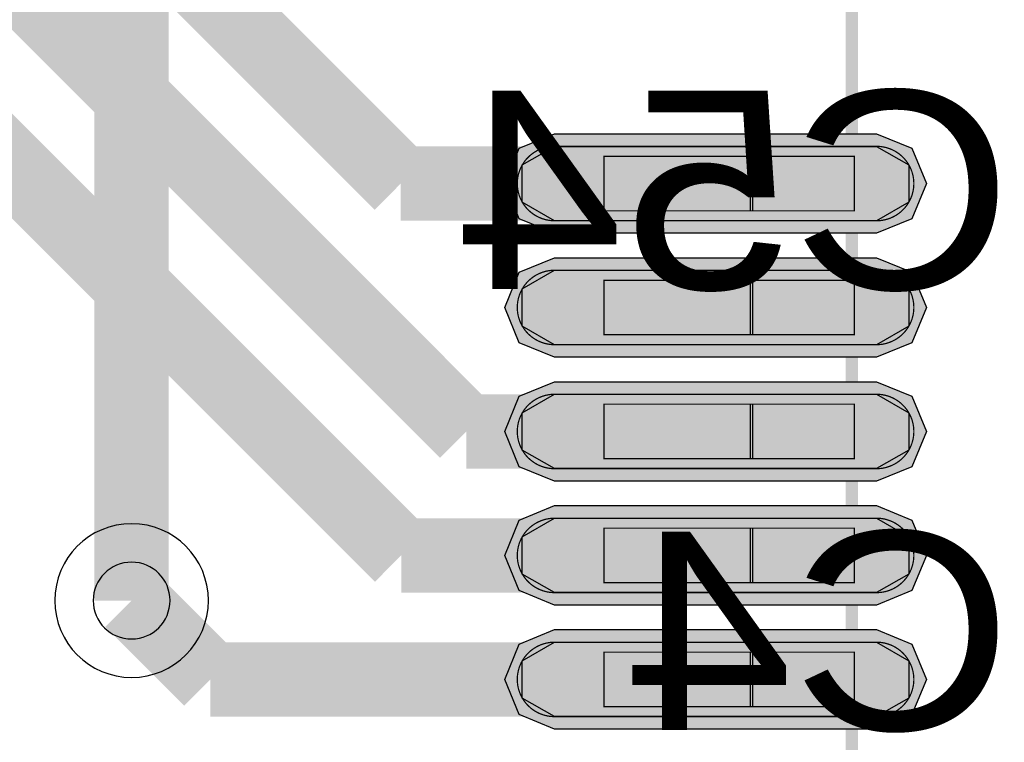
# Model space of a CAD drawing. Header units: millimetres. Extents: x -8 to 125, y -6 to 113.
# Tile 40 of 142: x 52.89 to 56.86, y 50.74 to 53.65. Entities that reach past the tile are written whole.
import ezdxf
from ezdxf.enums import TextEntityAlignment as Align

# ---------------------------------------------------------------- set-up
doc = ezdxf.new("R2010")
doc.units = ezdxf.units.MM
for name, color, linetype, true_color in [('Bottom Layer', 7, 'Continuous', 0x0000ff), ('Bottom Silkscreen Layer', 7, 'Continuous', 0x66cc33), ('Component Shape Layer', 7, 'Continuous', 0x00cccc), ('Hole Layer', 7, 'Continuous', 0x222222), ('Multi-Layer', 7, 'Continuous', 0xc0c0c0), ('Pin Floating Layer', 7, 'Continuous', 0xff99ff), ('Pin Soldering Layer', 7, 'Continuous', 0xcc9999), ('Top Layer', 7, 'Continuous', 0xff0000), ('Top Paste Mask Layer', 7, 'Continuous', 0x808080), ('Top Solder Mask Layer', 7, 'Continuous', 0x800080)]:
    doc.layers.add(name, color=color, linetype=linetype, true_color=true_color)
doc.styles.get("Standard").update_dxf_attribs({"font": 'arial.ttf'})

msp = doc.modelspace()

# ---------------------------------------------------------------- hatches: boundary and pattern name
at = {"layer": 'Pin Floating Layer'}
for points in [[(55.8361, 52.8801), (55.8361, 53.1001), (56.2561, 53.1001), (56.2561, 52.8801)], [(55.8361, 52.3802), (55.8361, 52.6002), (56.2561, 52.6002), (56.2561, 52.3802)], [(55.8361, 51.8801), (55.8361, 52.1001), (56.2561, 52.1001), (56.2561, 51.8801)], [(55.8361, 51.3802), (55.8361, 51.6002), (56.2561, 51.6002), (56.2561, 51.3802)], [(55.8361, 50.8801), (55.8361, 51.1001), (56.2561, 51.1001), (56.2561, 50.8801)]]:
    msp.add_hatch(color=256, dxfattribs=at).paths.add_polyline_path(points)
at = {"layer": 'Pin Soldering Layer'}
for points in [[(55.2461, 52.8801), (55.2461, 53.1001), (55.8461, 53.1001), (55.8461, 52.8801)], [(55.2461, 52.3802), (55.2461, 52.6002), (55.8461, 52.6002), (55.8461, 52.3802)], [(55.2461, 51.8801), (55.2461, 52.1001), (55.8461, 52.1001), (55.8461, 51.8801)], [(55.2461, 51.3802), (55.2461, 51.6002), (55.8461, 51.6002), (55.8461, 51.3802)], [(55.2461, 50.8801), (55.2461, 51.1001), (55.8461, 51.1001), (55.8461, 50.8801)]]:
    msp.add_hatch(color=256, dxfattribs=at).paths.add_polyline_path(points)
at = {"layer": 'Top Layer'}
for points in [[(55.0462, 52.8401), (54.9163, 52.9151), (54.9163, 53.0651), (55.0462, 53.1401), (56.3462, 53.1401), (56.4761, 53.0651), (56.4761, 52.9151), (56.3462, 52.8401)], [(55.0462, 52.3402), (54.9163, 52.4152), (54.9163, 52.5652), (55.0462, 52.6402), (56.3462, 52.6402), (56.4761, 52.5652), (56.4761, 52.4152), (56.3462, 52.3402)], [(55.0462, 51.8401), (54.9163, 51.9151), (54.9163, 52.0651), (55.0462, 52.1401), (56.3462, 52.1401), (56.4761, 52.0651), (56.4761, 51.9151), (56.3462, 51.8401)], [(55.0462, 51.3402), (54.9163, 51.4152), (54.9163, 51.5652), (55.0462, 51.6402), (56.3462, 51.6402), (56.4761, 51.5652), (56.4761, 51.4152), (56.3462, 51.3402)], [(55.0462, 50.8401), (54.9163, 50.9151), (54.9163, 51.0651), (55.0462, 51.1401), (56.3462, 51.1401), (56.4761, 51.0651), (56.4761, 50.9151), (56.3462, 50.8401)]]:
    msp.add_hatch(color=256, dxfattribs=at).paths.add_polyline_path(points)
at = {"layer": 'Top Paste Mask Layer'}
for points in [[(56.3622, 53.1393), (56.3542, 53.1399), (56.3462, 53.1401), (55.0462, 53.1401), (55.0383, 53.1399), (55.0303, 53.1393), (55.0224, 53.1382), (55.0145, 53.1367), (55.0068, 53.1348), (54.9991, 53.1325), (54.9916, 53.1298), (54.9843, 53.1267), (54.9771, 53.1232), (54.9701, 53.1193), (54.9633, 53.1151), (54.9568, 53.1105), (54.9505, 53.1056), (54.9445, 53.1003), (54.9388, 53.0947), (54.9333, 53.0889), (54.9282, 53.0827), (54.9235, 53.0763), (54.9191, 53.0697), (54.915, 53.0628), (54.9113, 53.0557), (54.908, 53.0484), (54.9051, 53.041), (54.9026, 53.0334), (54.9005, 53.0257), (54.8988, 53.0179), (54.8975, 53.01), (54.8967, 53.0021), (54.8963, 52.9941), (54.8963, 52.9861), (54.8967, 52.9781), (54.8975, 52.9702), (54.8988, 52.9623), (54.9005, 52.9545), (54.9026, 52.9468), (54.9051, 52.9392), (54.908, 52.9318), (54.9113, 52.9245), (54.915, 52.9174), (54.9191, 52.9105), (54.9235, 52.9039), (54.9282, 52.8975), (54.9333, 52.8913), (54.9388, 52.8854), (54.9445, 52.8799), (54.9505, 52.8746), (54.9568, 52.8697), (54.9633, 52.8651), (54.9701, 52.8609), (54.9771, 52.857), (54.9843, 52.8535), (54.9916, 52.8504), (54.9991, 52.8477), (55.0068, 52.8454), (55.0145, 52.8435), (55.0224, 52.842), (55.0303, 52.8409), (55.0383, 52.8403), (55.0462, 52.8401), (56.3462, 52.8401), (56.3542, 52.8403), (56.3622, 52.8409), (56.3701, 52.842), (56.3779, 52.8435), (56.3857, 52.8454), (56.3933, 52.8477), (56.4009, 52.8504), (56.4082, 52.8535), (56.4154, 52.857), (56.4224, 52.8609), (56.4292, 52.8651), (56.4357, 52.8697), (56.442, 52.8746), (56.448, 52.8799), (56.4537, 52.8854), (56.4591, 52.8913), (56.4642, 52.8975), (56.469, 52.9039), (56.4734, 52.9105), (56.4774, 52.9174), (56.4811, 52.9245), (56.4844, 52.9318), (56.4874, 52.9392), (56.4899, 52.9468), (56.4919, 52.9545), (56.4936, 52.9623), (56.4949, 52.9702), (56.4958, 52.9781), (56.4962, 52.9861), (56.4962, 52.9941), (56.4958, 53.0021), (56.4949, 53.01), (56.4936, 53.0179), (56.4919, 53.0257), (56.4899, 53.0334), (56.4874, 53.041), (56.4844, 53.0484), (56.4811, 53.0557), (56.4774, 53.0628), (56.4734, 53.0697), (56.469, 53.0763), (56.4642, 53.0827), (56.4591, 53.0889), (56.4537, 53.0947), (56.448, 53.1003), (56.442, 53.1056), (56.4357, 53.1105), (56.4292, 53.1151), (56.4224, 53.1193), (56.4154, 53.1232), (56.4082, 53.1267), (56.4009, 53.1298), (56.3933, 53.1325), (56.3857, 53.1348), (56.3779, 53.1367), (56.3701, 53.1382)], [(55.0383, 52.64), (55.0303, 52.6394), (55.0224, 52.6383), (55.0145, 52.6369), (55.0068, 52.635), (54.9991, 52.6326), (54.9916, 52.6299), (54.9843, 52.6268), (54.9771, 52.6233), (54.9701, 52.6195), (54.9633, 52.6152), (54.9568, 52.6106), (54.9505, 52.6057), (54.9445, 52.6005), (54.9388, 52.5949), (54.9333, 52.589), (54.9282, 52.5829), (54.9235, 52.5765), (54.9191, 52.5698), (54.915, 52.5629), (54.9113, 52.5558), (54.908, 52.5485), (54.9051, 52.5411), (54.9026, 52.5335), (54.9005, 52.5258), (54.8988, 52.518), (54.8975, 52.5101), (54.8967, 52.5022), (54.8963, 52.4942), (54.8963, 52.4862), (54.8967, 52.4783), (54.8975, 52.4703), (54.8988, 52.4624), (54.9005, 52.4546), (54.9026, 52.4469), (54.9051, 52.4393), (54.908, 52.4319), (54.9113, 52.4246), (54.915, 52.4175), (54.9191, 52.4106), (54.9235, 52.404), (54.9282, 52.3976), (54.9333, 52.3914), (54.9388, 52.3856), (54.9445, 52.38), (54.9505, 52.3747), (54.9568, 52.3698), (54.9633, 52.3652), (54.9701, 52.361), (54.9771, 52.3571), (54.9843, 52.3536), (54.9916, 52.3505), (54.9991, 52.3478), (55.0068, 52.3455), (55.0145, 52.3436), (55.0224, 52.3421), (55.0303, 52.341), (55.0383, 52.3404), (55.0462, 52.3402), (56.3462, 52.3402), (56.3542, 52.3404), (56.3622, 52.341), (56.3701, 52.3421), (56.3779, 52.3436), (56.3857, 52.3455), (56.3933, 52.3478), (56.4009, 52.3505), (56.4082, 52.3536), (56.4154, 52.3571), (56.4224, 52.361), (56.4292, 52.3652), (56.4357, 52.3698), (56.442, 52.3747), (56.448, 52.38), (56.4537, 52.3856), (56.4591, 52.3914), (56.4642, 52.3976), (56.469, 52.404), (56.4734, 52.4106), (56.4774, 52.4175), (56.4811, 52.4246), (56.4844, 52.4319), (56.4874, 52.4393), (56.4899, 52.4469), (56.4919, 52.4546), (56.4936, 52.4624), (56.4949, 52.4703), (56.4958, 52.4783), (56.4962, 52.4862), (56.4962, 52.4942), (56.4958, 52.5022), (56.4949, 52.5101), (56.4936, 52.518), (56.4919, 52.5258), (56.4899, 52.5335), (56.4874, 52.5411), (56.4844, 52.5485), (56.4811, 52.5558), (56.4774, 52.5629), (56.4734, 52.5698), (56.469, 52.5765), (56.4642, 52.5829), (56.4591, 52.589), (56.4537, 52.5949), (56.448, 52.6005), (56.442, 52.6057), (56.4357, 52.6106), (56.4292, 52.6152), (56.4224, 52.6195), (56.4154, 52.6233), (56.4082, 52.6268), (56.4009, 52.6299), (56.3933, 52.6326), (56.3857, 52.635), (56.3779, 52.6369), (56.3701, 52.6383), (56.3622, 52.6394), (56.3542, 52.64), (56.3462, 52.6402), (55.0462, 52.6402)], [(56.3622, 52.1393), (56.3542, 52.1399), (56.3462, 52.1401), (55.0462, 52.1401), (55.0383, 52.1399), (55.0303, 52.1393), (55.0224, 52.1382), (55.0145, 52.1367), (55.0068, 52.1348), (54.9991, 52.1325), (54.9916, 52.1298), (54.9843, 52.1267), (54.9771, 52.1232), (54.9701, 52.1193), (54.9633, 52.1151), (54.9568, 52.1105), (54.9505, 52.1056), (54.9445, 52.1003), (54.9388, 52.0947), (54.9333, 52.0889), (54.9282, 52.0827), (54.9235, 52.0763), (54.9191, 52.0697), (54.915, 52.0628), (54.9113, 52.0557), (54.908, 52.0484), (54.9051, 52.041), (54.9026, 52.0334), (54.9005, 52.0257), (54.8988, 52.0179), (54.8975, 52.01), (54.8967, 52.0021), (54.8963, 51.9941), (54.8963, 51.9861), (54.8967, 51.9781), (54.8975, 51.9702), (54.8988, 51.9623), (54.9005, 51.9545), (54.9026, 51.9468), (54.9051, 51.9392), (54.908, 51.9318), (54.9113, 51.9245), (54.915, 51.9174), (54.9191, 51.9105), (54.9235, 51.9039), (54.9282, 51.8975), (54.9333, 51.8913), (54.9388, 51.8854), (54.9445, 51.8799), (54.9505, 51.8746), (54.9568, 51.8697), (54.9633, 51.8651), (54.9701, 51.8609), (54.9771, 51.857), (54.9843, 51.8535), (54.9916, 51.8504), (54.9991, 51.8477), (55.0068, 51.8454), (55.0145, 51.8435), (55.0224, 51.842), (55.0303, 51.8409), (55.0383, 51.8403), (55.0462, 51.8401), (56.3462, 51.8401), (56.3542, 51.8403), (56.3622, 51.8409), (56.3701, 51.842), (56.3779, 51.8435), (56.3857, 51.8454), (56.3933, 51.8477), (56.4009, 51.8504), (56.4082, 51.8535), (56.4154, 51.857), (56.4224, 51.8609), (56.4292, 51.8651), (56.4357, 51.8697), (56.442, 51.8746), (56.448, 51.8799), (56.4537, 51.8854), (56.4591, 51.8913), (56.4642, 51.8975), (56.469, 51.9039), (56.4734, 51.9105), (56.4774, 51.9174), (56.4811, 51.9245), (56.4844, 51.9318), (56.4874, 51.9392), (56.4899, 51.9468), (56.4919, 51.9545), (56.4936, 51.9623), (56.4949, 51.9702), (56.4958, 51.9781), (56.4962, 51.9861), (56.4962, 51.9941), (56.4958, 52.0021), (56.4949, 52.01), (56.4936, 52.0179), (56.4919, 52.0257), (56.4899, 52.0334), (56.4874, 52.041), (56.4844, 52.0484), (56.4811, 52.0557), (56.4774, 52.0628), (56.4734, 52.0697), (56.469, 52.0763), (56.4642, 52.0827), (56.4591, 52.0889), (56.4537, 52.0947), (56.448, 52.1003), (56.442, 52.1056), (56.4357, 52.1105), (56.4292, 52.1151), (56.4224, 52.1193), (56.4154, 52.1232), (56.4082, 52.1267), (56.4009, 52.1298), (56.3933, 52.1325), (56.3857, 52.1348), (56.3779, 52.1367), (56.3701, 52.1382)], [(55.0383, 51.64), (55.0303, 51.6394), (55.0224, 51.6383), (55.0145, 51.6369), (55.0068, 51.635), (54.9991, 51.6326), (54.9916, 51.6299), (54.9843, 51.6268), (54.9771, 51.6233), (54.9701, 51.6195), (54.9633, 51.6152), (54.9568, 51.6106), (54.9505, 51.6057), (54.9445, 51.6005), (54.9388, 51.5949), (54.9333, 51.589), (54.9282, 51.5829), (54.9235, 51.5765), (54.9191, 51.5698), (54.915, 51.5629), (54.9113, 51.5558), (54.908, 51.5485), (54.9051, 51.5411), (54.9026, 51.5335), (54.9005, 51.5258), (54.8988, 51.518), (54.8975, 51.5101), (54.8967, 51.5022), (54.8963, 51.4942), (54.8963, 51.4862), (54.8967, 51.4783), (54.8975, 51.4703), (54.8988, 51.4624), (54.9005, 51.4546), (54.9026, 51.4469), (54.9051, 51.4393), (54.908, 51.4319), (54.9113, 51.4246), (54.915, 51.4175), (54.9191, 51.4106), (54.9235, 51.404), (54.9282, 51.3976), (54.9333, 51.3914), (54.9388, 51.3856), (54.9445, 51.38), (54.9505, 51.3747), (54.9568, 51.3698), (54.9633, 51.3652), (54.9701, 51.361), (54.9771, 51.3571), (54.9843, 51.3536), (54.9916, 51.3505), (54.9991, 51.3478), (55.0068, 51.3455), (55.0145, 51.3436), (55.0224, 51.3421), (55.0303, 51.341), (55.0383, 51.3404), (55.0462, 51.3402), (56.3462, 51.3402), (56.3542, 51.3404), (56.3622, 51.341), (56.3701, 51.3421), (56.3779, 51.3436), (56.3857, 51.3455), (56.3933, 51.3478), (56.4009, 51.3505), (56.4082, 51.3536), (56.4154, 51.3571), (56.4224, 51.361), (56.4292, 51.3652), (56.4357, 51.3698), (56.442, 51.3747), (56.448, 51.38), (56.4537, 51.3856), (56.4591, 51.3914), (56.4642, 51.3976), (56.469, 51.404), (56.4734, 51.4106), (56.4774, 51.4175), (56.4811, 51.4246), (56.4844, 51.4319), (56.4874, 51.4393), (56.4899, 51.4469), (56.4919, 51.4546), (56.4936, 51.4624), (56.4949, 51.4703), (56.4958, 51.4783), (56.4962, 51.4862), (56.4962, 51.4942), (56.4958, 51.5022), (56.4949, 51.5101), (56.4936, 51.518), (56.4919, 51.5258), (56.4899, 51.5335), (56.4874, 51.5411), (56.4844, 51.5485), (56.4811, 51.5558), (56.4774, 51.5629), (56.4734, 51.5698), (56.469, 51.5765), (56.4642, 51.5829), (56.4591, 51.589), (56.4537, 51.5949), (56.448, 51.6005), (56.442, 51.6057), (56.4357, 51.6106), (56.4292, 51.6152), (56.4224, 51.6195), (56.4154, 51.6233), (56.4082, 51.6268), (56.4009, 51.6299), (56.3933, 51.6326), (56.3857, 51.635), (56.3779, 51.6369), (56.3701, 51.6383), (56.3622, 51.6394), (56.3542, 51.64), (56.3462, 51.6402), (55.0462, 51.6402)], [(55.0383, 51.1399), (55.0303, 51.1393), (55.0224, 51.1382), (55.0145, 51.1367), (55.0068, 51.1348), (54.9991, 51.1325), (54.9916, 51.1298), (54.9843, 51.1267), (54.9771, 51.1232), (54.9701, 51.1193), (54.9633, 51.1151), (54.9568, 51.1105), (54.9505, 51.1056), (54.9445, 51.1003), (54.9388, 51.0947), (54.9333, 51.0889), (54.9282, 51.0827), (54.9235, 51.0763), (54.9191, 51.0697), (54.915, 51.0628), (54.9113, 51.0557), (54.908, 51.0484), (54.9051, 51.041), (54.9026, 51.0334), (54.9005, 51.0257), (54.8988, 51.0179), (54.8975, 51.01), (54.8967, 51.0021), (54.8963, 50.9941), (54.8963, 50.9861), (54.8967, 50.9781), (54.8975, 50.9702), (54.8988, 50.9623), (54.9005, 50.9545), (54.9026, 50.9468), (54.9051, 50.9392), (54.908, 50.9318), (54.9113, 50.9245), (54.915, 50.9174), (54.9191, 50.9105), (54.9235, 50.9039), (54.9282, 50.8975), (54.9333, 50.8913), (54.9388, 50.8854), (54.9445, 50.8799), (54.9505, 50.8746), (54.9568, 50.8697), (54.9633, 50.8651), (54.9701, 50.8609), (54.9771, 50.857), (54.9843, 50.8535), (54.9916, 50.8504), (54.9991, 50.8477), (55.0068, 50.8454), (55.0145, 50.8435), (55.0224, 50.842), (55.0303, 50.8409), (55.0383, 50.8403), (55.0462, 50.8401), (56.3462, 50.8401), (56.3542, 50.8403), (56.3622, 50.8409), (56.3701, 50.842), (56.3779, 50.8435), (56.3857, 50.8454), (56.3933, 50.8477), (56.4009, 50.8504), (56.4082, 50.8535), (56.4154, 50.857), (56.4224, 50.8609), (56.4292, 50.8651), (56.4357, 50.8697), (56.442, 50.8746), (56.448, 50.8799), (56.4537, 50.8854), (56.4591, 50.8913), (56.4642, 50.8975), (56.469, 50.9039), (56.4734, 50.9105), (56.4774, 50.9174), (56.4811, 50.9245), (56.4844, 50.9318), (56.4874, 50.9392), (56.4899, 50.9468), (56.4919, 50.9545), (56.4936, 50.9623), (56.4949, 50.9702), (56.4958, 50.9781), (56.4962, 50.9861), (56.4962, 50.9941), (56.4958, 51.0021), (56.4949, 51.01), (56.4936, 51.0179), (56.4919, 51.0257), (56.4899, 51.0334), (56.4874, 51.041), (56.4844, 51.0484), (56.4811, 51.0557), (56.4774, 51.0628), (56.4734, 51.0697), (56.469, 51.0763), (56.4642, 51.0827), (56.4591, 51.0889), (56.4537, 51.0947), (56.448, 51.1003), (56.442, 51.1056), (56.4357, 51.1105), (56.4292, 51.1151), (56.4224, 51.1193), (56.4154, 51.1232), (56.4082, 51.1267), (56.4009, 51.1298), (56.3933, 51.1325), (56.3857, 51.1348), (56.3779, 51.1367), (56.3701, 51.1382), (56.3622, 51.1393), (56.3542, 51.1399), (56.3462, 51.1401), (55.0462, 51.1401)]]:
    msp.add_hatch(color=256, dxfattribs=at).paths.add_polyline_path(points)
at = {"layer": 'Top Solder Mask Layer'}
for points in [[(55.0462, 52.7893), (54.9042, 52.8481), (54.8454, 52.9901), (54.9042, 53.1321), (55.0462, 53.1909), (56.3462, 53.1909), (56.4882, 53.1321), (56.547, 52.9901), (56.4882, 52.8481), (56.3462, 52.7893)], [(55.0462, 52.2894), (54.9042, 52.3482), (54.8454, 52.4902), (54.9042, 52.6322), (55.0462, 52.691), (56.3462, 52.691), (56.4882, 52.6322), (56.547, 52.4902), (56.4882, 52.3482), (56.3462, 52.2894)], [(55.0462, 51.7893), (54.9042, 51.8481), (54.8454, 51.9901), (54.9042, 52.1321), (55.0462, 52.1909), (56.3462, 52.1909), (56.4882, 52.1321), (56.547, 51.9901), (56.4882, 51.8481), (56.3462, 51.7893)], [(55.0462, 51.2894), (54.9042, 51.3482), (54.8454, 51.4902), (54.9042, 51.6322), (55.0462, 51.691), (56.3462, 51.691), (56.4882, 51.6322), (56.547, 51.4902), (56.4882, 51.3482), (56.3462, 51.2894)], [(55.0462, 50.7893), (54.9042, 50.8481), (54.8454, 50.9901), (54.9042, 51.1321), (55.0462, 51.1909), (56.3462, 51.1909), (56.4882, 51.1321), (56.547, 50.9901), (56.4882, 50.8481), (56.3462, 50.7893)]]:
    msp.add_hatch(color=256, dxfattribs=at).paths.add_polyline_path(points)

# ---------------------------------------------------------------- linework, layer by layer
at = {"layer": 'Bottom Layer', "const_width": 0.3}
msp.add_lwpolyline([(53.3401, 51.3081), (53.3401, 62.4841)], dxfattribs=at)
at = {"layer": 'Component Shape Layer', "const_width": 0.0508}
msp.add_lwpolyline([(56.2461, 53.9901), (70.2462, 53.9901), (70.2462, 39.9901), (56.2461, 39.9901)], close=True, dxfattribs=at)
msp.add_lwpolyline([(56.2461, 53.9901), (70.2462, 53.9901), (70.2462, 39.9901), (56.2461, 39.9901)], close=True, dxfattribs=at)
at = {"layer": 'Hole Layer'}
msp.add_lwpolyline([(53.1851, 51.3081, 1), (53.4951, 51.3081, 1)], format="xyb", close=True, dxfattribs=at)
at = {"layer": 'Multi-Layer'}
msp.add_lwpolyline([(53.0301, 51.3081, 1), (53.6501, 51.3081, 1)], format="xyb", close=True, dxfattribs=at)
at = {"layer": 'Pin Floating Layer', "const_width": 0.00508}
for points in [[(55.8361, 52.8801), (55.8361, 53.1001), (56.2561, 53.1001), (56.2561, 52.8801)], [(55.8361, 52.8801), (55.8361, 53.1001), (56.2561, 53.1001), (56.2561, 52.8801)], [(55.8361, 52.3802), (55.8361, 52.6002), (56.2561, 52.6002), (56.2561, 52.3802)], [(55.8361, 52.3802), (55.8361, 52.6002), (56.2561, 52.6002), (56.2561, 52.3802)], [(55.8361, 51.8801), (55.8361, 52.1001), (56.2561, 52.1001), (56.2561, 51.8801)], [(55.8361, 51.8801), (55.8361, 52.1001), (56.2561, 52.1001), (56.2561, 51.8801)], [(55.8361, 51.3802), (55.8361, 51.6002), (56.2561, 51.6002), (56.2561, 51.3802)], [(55.8361, 51.3802), (55.8361, 51.6002), (56.2561, 51.6002), (56.2561, 51.3802)], [(55.8361, 50.8801), (55.8361, 51.1001), (56.2561, 51.1001), (56.2561, 50.8801)], [(55.8361, 50.8801), (55.8361, 51.1001), (56.2561, 51.1001), (56.2561, 50.8801)]]:
    msp.add_lwpolyline(points, close=True, dxfattribs=at)
at = {"layer": 'Pin Soldering Layer', "const_width": 0.00508}
for points in [[(55.2461, 52.8801), (55.2461, 53.1001), (55.8461, 53.1001), (55.8461, 52.8801)], [(55.2461, 52.8801), (55.2461, 53.1001), (55.8461, 53.1001), (55.8461, 52.8801)], [(55.2461, 52.3802), (55.2461, 52.6002), (55.8461, 52.6002), (55.8461, 52.3802)], [(55.2461, 52.3802), (55.2461, 52.6002), (55.8461, 52.6002), (55.8461, 52.3802)], [(55.2461, 51.8801), (55.2461, 52.1001), (55.8461, 52.1001), (55.8461, 51.8801)], [(55.2461, 51.8801), (55.2461, 52.1001), (55.8461, 52.1001), (55.8461, 51.8801)], [(55.2461, 51.3802), (55.2461, 51.6002), (55.8461, 51.6002), (55.8461, 51.3802)], [(55.2461, 51.3802), (55.2461, 51.6002), (55.8461, 51.6002), (55.8461, 51.3802)], [(55.2461, 50.8801), (55.2461, 51.1001), (55.8461, 51.1001), (55.8461, 50.8801)], [(55.2461, 50.8801), (55.2461, 51.1001), (55.8461, 51.1001), (55.8461, 50.8801)]]:
    msp.add_lwpolyline(points, close=True, dxfattribs=at)
at = {"layer": 'Top Layer', "const_width": 0.3}
for points in [[(54.4262, 52.9901), (52.3253, 55.091)], [(54.6901, 51.9901), (52.0515, 54.6287)], [(54.428, 51.4902), (51.8161, 54.1021)], [(55.6962, 52.9901), (54.4262, 52.9901)], [(55.6962, 51.9901), (54.6901, 51.9901)], [(55.6962, 51.4902), (54.428, 51.4902)], [(53.6581, 50.9901), (53.3401, 51.3081)], [(55.6962, 50.9901), (53.6581, 50.9901)]]:
    msp.add_lwpolyline(points, dxfattribs=at)
at = {"layer": 'Top Layer'}
for points in [[(55.0462, 52.8401), (54.9163, 52.9151), (54.9163, 53.0651), (55.0462, 53.1401), (56.3462, 53.1401), (56.4761, 53.0651), (56.4761, 52.9151), (56.3462, 52.8401)], [(55.0462, 52.3402), (54.9163, 52.4152), (54.9163, 52.5652), (55.0462, 52.6402), (56.3462, 52.6402), (56.4761, 52.5652), (56.4761, 52.4152), (56.3462, 52.3402)], [(55.0462, 51.8401), (54.9163, 51.9151), (54.9163, 52.0651), (55.0462, 52.1401), (56.3462, 52.1401), (56.4761, 52.0651), (56.4761, 51.9151), (56.3462, 51.8401)], [(55.0462, 51.3402), (54.9163, 51.4152), (54.9163, 51.5652), (55.0462, 51.6402), (56.3462, 51.6402), (56.4761, 51.5652), (56.4761, 51.4152), (56.3462, 51.3402)], [(55.0462, 50.8401), (54.9163, 50.9151), (54.9163, 51.0651), (55.0462, 51.1401), (56.3462, 51.1401), (56.4761, 51.0651), (56.4761, 50.9151), (56.3462, 50.8401)]]:
    msp.add_lwpolyline(points, close=True, dxfattribs=at)
at = {"layer": 'Top Paste Mask Layer', "const_width": 0.00508}
for points in [[(56.3622, 53.1393), (56.3542, 53.1399), (56.3462, 53.1401), (55.0462, 53.1401), (55.0383, 53.1399), (55.0303, 53.1393), (55.0224, 53.1382), (55.0145, 53.1367), (55.0068, 53.1348), (54.9991, 53.1325), (54.9916, 53.1298), (54.9843, 53.1267), (54.9771, 53.1232), (54.9701, 53.1193), (54.9633, 53.1151), (54.9568, 53.1105), (54.9505, 53.1056), (54.9445, 53.1003), (54.9388, 53.0947), (54.9333, 53.0889), (54.9282, 53.0827), (54.9235, 53.0763), (54.9191, 53.0697), (54.915, 53.0628), (54.9113, 53.0557), (54.908, 53.0484), (54.9051, 53.041), (54.9026, 53.0334), (54.9005, 53.0257), (54.8988, 53.0179), (54.8975, 53.01), (54.8967, 53.0021), (54.8963, 52.9941), (54.8963, 52.9861), (54.8967, 52.9781), (54.8975, 52.9702), (54.8988, 52.9623), (54.9005, 52.9545), (54.9026, 52.9468), (54.9051, 52.9392), (54.908, 52.9318), (54.9113, 52.9245), (54.915, 52.9174), (54.9191, 52.9105), (54.9235, 52.9039), (54.9282, 52.8975), (54.9333, 52.8913), (54.9388, 52.8854), (54.9445, 52.8799), (54.9505, 52.8746), (54.9568, 52.8697), (54.9633, 52.8651), (54.9701, 52.8609), (54.9771, 52.857), (54.9843, 52.8535), (54.9916, 52.8504), (54.9991, 52.8477), (55.0068, 52.8454), (55.0145, 52.8435), (55.0224, 52.842), (55.0303, 52.8409), (55.0383, 52.8403), (55.0462, 52.8401), (56.3462, 52.8401), (56.3542, 52.8403), (56.3622, 52.8409), (56.3701, 52.842), (56.3779, 52.8435), (56.3857, 52.8454), (56.3933, 52.8477), (56.4009, 52.8504), (56.4082, 52.8535), (56.4154, 52.857), (56.4224, 52.8609), (56.4292, 52.8651), (56.4357, 52.8697), (56.442, 52.8746), (56.448, 52.8799), (56.4537, 52.8854), (56.4591, 52.8913), (56.4642, 52.8975), (56.469, 52.9039), (56.4734, 52.9105), (56.4774, 52.9174), (56.4811, 52.9245), (56.4844, 52.9318), (56.4874, 52.9392), (56.4899, 52.9468), (56.4919, 52.9545), (56.4936, 52.9623), (56.4949, 52.9702), (56.4958, 52.9781), (56.4962, 52.9861), (56.4962, 52.9941), (56.4958, 53.0021), (56.4949, 53.01), (56.4936, 53.0179), (56.4919, 53.0257), (56.4899, 53.0334), (56.4874, 53.041), (56.4844, 53.0484), (56.4811, 53.0557), (56.4774, 53.0628), (56.4734, 53.0697), (56.469, 53.0763), (56.4642, 53.0827), (56.4591, 53.0889), (56.4537, 53.0947), (56.448, 53.1003), (56.442, 53.1056), (56.4357, 53.1105), (56.4292, 53.1151), (56.4224, 53.1193), (56.4154, 53.1232), (56.4082, 53.1267), (56.4009, 53.1298), (56.3933, 53.1325), (56.3857, 53.1348), (56.3779, 53.1367), (56.3701, 53.1382)], [(56.3622, 53.1393), (56.3542, 53.1399), (56.3462, 53.1401), (55.0462, 53.1401), (55.0383, 53.1399), (55.0303, 53.1393), (55.0224, 53.1382), (55.0145, 53.1367), (55.0068, 53.1348), (54.9991, 53.1325), (54.9916, 53.1298), (54.9843, 53.1267), (54.9771, 53.1232), (54.9701, 53.1193), (54.9633, 53.1151), (54.9568, 53.1105), (54.9505, 53.1056), (54.9445, 53.1003), (54.9388, 53.0947), (54.9333, 53.0889), (54.9282, 53.0827), (54.9235, 53.0763), (54.9191, 53.0697), (54.915, 53.0628), (54.9113, 53.0557), (54.908, 53.0484), (54.9051, 53.041), (54.9026, 53.0334), (54.9005, 53.0257), (54.8988, 53.0179), (54.8975, 53.01), (54.8967, 53.0021), (54.8963, 52.9941), (54.8963, 52.9861), (54.8967, 52.9781), (54.8975, 52.9702), (54.8988, 52.9623), (54.9005, 52.9545), (54.9026, 52.9468), (54.9051, 52.9392), (54.908, 52.9318), (54.9113, 52.9245), (54.915, 52.9174), (54.9191, 52.9105), (54.9235, 52.9039), (54.9282, 52.8975), (54.9333, 52.8913), (54.9388, 52.8854), (54.9445, 52.8799), (54.9505, 52.8746), (54.9568, 52.8697), (54.9633, 52.8651), (54.9701, 52.8609), (54.9771, 52.857), (54.9843, 52.8535), (54.9916, 52.8504), (54.9991, 52.8477), (55.0068, 52.8454), (55.0145, 52.8435), (55.0224, 52.842), (55.0303, 52.8409), (55.0383, 52.8403), (55.0462, 52.8401), (56.3462, 52.8401), (56.3542, 52.8403), (56.3622, 52.8409), (56.3701, 52.842), (56.3779, 52.8435), (56.3857, 52.8454), (56.3933, 52.8477), (56.4009, 52.8504), (56.4082, 52.8535), (56.4154, 52.857), (56.4224, 52.8609), (56.4292, 52.8651), (56.4357, 52.8697), (56.442, 52.8746), (56.448, 52.8799), (56.4537, 52.8854), (56.4591, 52.8913), (56.4642, 52.8975), (56.469, 52.9039), (56.4734, 52.9105), (56.4774, 52.9174), (56.4811, 52.9245), (56.4844, 52.9318), (56.4874, 52.9392), (56.4899, 52.9468), (56.4919, 52.9545), (56.4936, 52.9623), (56.4949, 52.9702), (56.4958, 52.9781), (56.4962, 52.9861), (56.4962, 52.9941), (56.4958, 53.0021), (56.4949, 53.01), (56.4936, 53.0179), (56.4919, 53.0257), (56.4899, 53.0334), (56.4874, 53.041), (56.4844, 53.0484), (56.4811, 53.0557), (56.4774, 53.0628), (56.4734, 53.0697), (56.469, 53.0763), (56.4642, 53.0827), (56.4591, 53.0889), (56.4537, 53.0947), (56.448, 53.1003), (56.442, 53.1056), (56.4357, 53.1105), (56.4292, 53.1151), (56.4224, 53.1193), (56.4154, 53.1232), (56.4082, 53.1267), (56.4009, 53.1298), (56.3933, 53.1325), (56.3857, 53.1348), (56.3779, 53.1367), (56.3701, 53.1382)], [(55.0383, 52.64), (55.0303, 52.6394), (55.0224, 52.6383), (55.0145, 52.6369), (55.0068, 52.635), (54.9991, 52.6326), (54.9916, 52.6299), (54.9843, 52.6268), (54.9771, 52.6233), (54.9701, 52.6195), (54.9633, 52.6152), (54.9568, 52.6106), (54.9505, 52.6057), (54.9445, 52.6005), (54.9388, 52.5949), (54.9333, 52.589), (54.9282, 52.5829), (54.9235, 52.5765), (54.9191, 52.5698), (54.915, 52.5629), (54.9113, 52.5558), (54.908, 52.5485), (54.9051, 52.5411), (54.9026, 52.5335), (54.9005, 52.5258), (54.8988, 52.518), (54.8975, 52.5101), (54.8967, 52.5022), (54.8963, 52.4942), (54.8963, 52.4862), (54.8967, 52.4783), (54.8975, 52.4703), (54.8988, 52.4624), (54.9005, 52.4546), (54.9026, 52.4469), (54.9051, 52.4393), (54.908, 52.4319), (54.9113, 52.4246), (54.915, 52.4175), (54.9191, 52.4106), (54.9235, 52.404), (54.9282, 52.3976), (54.9333, 52.3914), (54.9388, 52.3856), (54.9445, 52.38), (54.9505, 52.3747), (54.9568, 52.3698), (54.9633, 52.3652), (54.9701, 52.361), (54.9771, 52.3571), (54.9843, 52.3536), (54.9916, 52.3505), (54.9991, 52.3478), (55.0068, 52.3455), (55.0145, 52.3436), (55.0224, 52.3421), (55.0303, 52.341), (55.0383, 52.3404), (55.0462, 52.3402), (56.3462, 52.3402), (56.3542, 52.3404), (56.3622, 52.341), (56.3701, 52.3421), (56.3779, 52.3436), (56.3857, 52.3455), (56.3933, 52.3478), (56.4009, 52.3505), (56.4082, 52.3536), (56.4154, 52.3571), (56.4224, 52.361), (56.4292, 52.3652), (56.4357, 52.3698), (56.442, 52.3747), (56.448, 52.38), (56.4537, 52.3856), (56.4591, 52.3914), (56.4642, 52.3976), (56.469, 52.404), (56.4734, 52.4106), (56.4774, 52.4175), (56.4811, 52.4246), (56.4844, 52.4319), (56.4874, 52.4393), (56.4899, 52.4469), (56.4919, 52.4546), (56.4936, 52.4624), (56.4949, 52.4703), (56.4958, 52.4783), (56.4962, 52.4862), (56.4962, 52.4942), (56.4958, 52.5022), (56.4949, 52.5101), (56.4936, 52.518), (56.4919, 52.5258), (56.4899, 52.5335), (56.4874, 52.5411), (56.4844, 52.5485), (56.4811, 52.5558), (56.4774, 52.5629), (56.4734, 52.5698), (56.469, 52.5765), (56.4642, 52.5829), (56.4591, 52.589), (56.4537, 52.5949), (56.448, 52.6005), (56.442, 52.6057), (56.4357, 52.6106), (56.4292, 52.6152), (56.4224, 52.6195), (56.4154, 52.6233), (56.4082, 52.6268), (56.4009, 52.6299), (56.3933, 52.6326), (56.3857, 52.635), (56.3779, 52.6369), (56.3701, 52.6383), (56.3622, 52.6394), (56.3542, 52.64), (56.3462, 52.6402), (55.0462, 52.6402)], [(55.0383, 52.64), (55.0303, 52.6394), (55.0224, 52.6383), (55.0145, 52.6369), (55.0068, 52.635), (54.9991, 52.6326), (54.9916, 52.6299), (54.9843, 52.6268), (54.9771, 52.6233), (54.9701, 52.6195), (54.9633, 52.6152), (54.9568, 52.6106), (54.9505, 52.6057), (54.9445, 52.6005), (54.9388, 52.5949), (54.9333, 52.589), (54.9282, 52.5829), (54.9235, 52.5765), (54.9191, 52.5698), (54.915, 52.5629), (54.9113, 52.5558), (54.908, 52.5485), (54.9051, 52.5411), (54.9026, 52.5335), (54.9005, 52.5258), (54.8988, 52.518), (54.8975, 52.5101), (54.8967, 52.5022), (54.8963, 52.4942), (54.8963, 52.4862), (54.8967, 52.4783), (54.8975, 52.4703), (54.8988, 52.4624), (54.9005, 52.4546), (54.9026, 52.4469), (54.9051, 52.4393), (54.908, 52.4319), (54.9113, 52.4246), (54.915, 52.4175), (54.9191, 52.4106), (54.9235, 52.404), (54.9282, 52.3976), (54.9333, 52.3914), (54.9388, 52.3856), (54.9445, 52.38), (54.9505, 52.3747), (54.9568, 52.3698), (54.9633, 52.3652), (54.9701, 52.361), (54.9771, 52.3571), (54.9843, 52.3536), (54.9916, 52.3505), (54.9991, 52.3478), (55.0068, 52.3455), (55.0145, 52.3436), (55.0224, 52.3421), (55.0303, 52.341), (55.0383, 52.3404), (55.0462, 52.3402), (56.3462, 52.3402), (56.3542, 52.3404), (56.3622, 52.341), (56.3701, 52.3421), (56.3779, 52.3436), (56.3857, 52.3455), (56.3933, 52.3478), (56.4009, 52.3505), (56.4082, 52.3536), (56.4154, 52.3571), (56.4224, 52.361), (56.4292, 52.3652), (56.4357, 52.3698), (56.442, 52.3747), (56.448, 52.38), (56.4537, 52.3856), (56.4591, 52.3914), (56.4642, 52.3976), (56.469, 52.404), (56.4734, 52.4106), (56.4774, 52.4175), (56.4811, 52.4246), (56.4844, 52.4319), (56.4874, 52.4393), (56.4899, 52.4469), (56.4919, 52.4546), (56.4936, 52.4624), (56.4949, 52.4703), (56.4958, 52.4783), (56.4962, 52.4862), (56.4962, 52.4942), (56.4958, 52.5022), (56.4949, 52.5101), (56.4936, 52.518), (56.4919, 52.5258), (56.4899, 52.5335), (56.4874, 52.5411), (56.4844, 52.5485), (56.4811, 52.5558), (56.4774, 52.5629), (56.4734, 52.5698), (56.469, 52.5765), (56.4642, 52.5829), (56.4591, 52.589), (56.4537, 52.5949), (56.448, 52.6005), (56.442, 52.6057), (56.4357, 52.6106), (56.4292, 52.6152), (56.4224, 52.6195), (56.4154, 52.6233), (56.4082, 52.6268), (56.4009, 52.6299), (56.3933, 52.6326), (56.3857, 52.635), (56.3779, 52.6369), (56.3701, 52.6383), (56.3622, 52.6394), (56.3542, 52.64), (56.3462, 52.6402), (55.0462, 52.6402)], [(56.3622, 52.1393), (56.3542, 52.1399), (56.3462, 52.1401), (55.0462, 52.1401), (55.0383, 52.1399), (55.0303, 52.1393), (55.0224, 52.1382), (55.0145, 52.1367), (55.0068, 52.1348), (54.9991, 52.1325), (54.9916, 52.1298), (54.9843, 52.1267), (54.9771, 52.1232), (54.9701, 52.1193), (54.9633, 52.1151), (54.9568, 52.1105), (54.9505, 52.1056), (54.9445, 52.1003), (54.9388, 52.0947), (54.9333, 52.0889), (54.9282, 52.0827), (54.9235, 52.0763), (54.9191, 52.0697), (54.915, 52.0628), (54.9113, 52.0557), (54.908, 52.0484), (54.9051, 52.041), (54.9026, 52.0334), (54.9005, 52.0257), (54.8988, 52.0179), (54.8975, 52.01), (54.8967, 52.0021), (54.8963, 51.9941), (54.8963, 51.9861), (54.8967, 51.9781), (54.8975, 51.9702), (54.8988, 51.9623), (54.9005, 51.9545), (54.9026, 51.9468), (54.9051, 51.9392), (54.908, 51.9318), (54.9113, 51.9245), (54.915, 51.9174), (54.9191, 51.9105), (54.9235, 51.9039), (54.9282, 51.8975), (54.9333, 51.8913), (54.9388, 51.8854), (54.9445, 51.8799), (54.9505, 51.8746), (54.9568, 51.8697), (54.9633, 51.8651), (54.9701, 51.8609), (54.9771, 51.857), (54.9843, 51.8535), (54.9916, 51.8504), (54.9991, 51.8477), (55.0068, 51.8454), (55.0145, 51.8435), (55.0224, 51.842), (55.0303, 51.8409), (55.0383, 51.8403), (55.0462, 51.8401), (56.3462, 51.8401), (56.3542, 51.8403), (56.3622, 51.8409), (56.3701, 51.842), (56.3779, 51.8435), (56.3857, 51.8454), (56.3933, 51.8477), (56.4009, 51.8504), (56.4082, 51.8535), (56.4154, 51.857), (56.4224, 51.8609), (56.4292, 51.8651), (56.4357, 51.8697), (56.442, 51.8746), (56.448, 51.8799), (56.4537, 51.8854), (56.4591, 51.8913), (56.4642, 51.8975), (56.469, 51.9039), (56.4734, 51.9105), (56.4774, 51.9174), (56.4811, 51.9245), (56.4844, 51.9318), (56.4874, 51.9392), (56.4899, 51.9468), (56.4919, 51.9545), (56.4936, 51.9623), (56.4949, 51.9702), (56.4958, 51.9781), (56.4962, 51.9861), (56.4962, 51.9941), (56.4958, 52.0021), (56.4949, 52.01), (56.4936, 52.0179), (56.4919, 52.0257), (56.4899, 52.0334), (56.4874, 52.041), (56.4844, 52.0484), (56.4811, 52.0557), (56.4774, 52.0628), (56.4734, 52.0697), (56.469, 52.0763), (56.4642, 52.0827), (56.4591, 52.0889), (56.4537, 52.0947), (56.448, 52.1003), (56.442, 52.1056), (56.4357, 52.1105), (56.4292, 52.1151), (56.4224, 52.1193), (56.4154, 52.1232), (56.4082, 52.1267), (56.4009, 52.1298), (56.3933, 52.1325), (56.3857, 52.1348), (56.3779, 52.1367), (56.3701, 52.1382)], [(56.3622, 52.1393), (56.3542, 52.1399), (56.3462, 52.1401), (55.0462, 52.1401), (55.0383, 52.1399), (55.0303, 52.1393), (55.0224, 52.1382), (55.0145, 52.1367), (55.0068, 52.1348), (54.9991, 52.1325), (54.9916, 52.1298), (54.9843, 52.1267), (54.9771, 52.1232), (54.9701, 52.1193), (54.9633, 52.1151), (54.9568, 52.1105), (54.9505, 52.1056), (54.9445, 52.1003), (54.9388, 52.0947), (54.9333, 52.0889), (54.9282, 52.0827), (54.9235, 52.0763), (54.9191, 52.0697), (54.915, 52.0628), (54.9113, 52.0557), (54.908, 52.0484), (54.9051, 52.041), (54.9026, 52.0334), (54.9005, 52.0257), (54.8988, 52.0179), (54.8975, 52.01), (54.8967, 52.0021), (54.8963, 51.9941), (54.8963, 51.9861), (54.8967, 51.9781), (54.8975, 51.9702), (54.8988, 51.9623), (54.9005, 51.9545), (54.9026, 51.9468), (54.9051, 51.9392), (54.908, 51.9318), (54.9113, 51.9245), (54.915, 51.9174), (54.9191, 51.9105), (54.9235, 51.9039), (54.9282, 51.8975), (54.9333, 51.8913), (54.9388, 51.8854), (54.9445, 51.8799), (54.9505, 51.8746), (54.9568, 51.8697), (54.9633, 51.8651), (54.9701, 51.8609), (54.9771, 51.857), (54.9843, 51.8535), (54.9916, 51.8504), (54.9991, 51.8477), (55.0068, 51.8454), (55.0145, 51.8435), (55.0224, 51.842), (55.0303, 51.8409), (55.0383, 51.8403), (55.0462, 51.8401), (56.3462, 51.8401), (56.3542, 51.8403), (56.3622, 51.8409), (56.3701, 51.842), (56.3779, 51.8435), (56.3857, 51.8454), (56.3933, 51.8477), (56.4009, 51.8504), (56.4082, 51.8535), (56.4154, 51.857), (56.4224, 51.8609), (56.4292, 51.8651), (56.4357, 51.8697), (56.442, 51.8746), (56.448, 51.8799), (56.4537, 51.8854), (56.4591, 51.8913), (56.4642, 51.8975), (56.469, 51.9039), (56.4734, 51.9105), (56.4774, 51.9174), (56.4811, 51.9245), (56.4844, 51.9318), (56.4874, 51.9392), (56.4899, 51.9468), (56.4919, 51.9545), (56.4936, 51.9623), (56.4949, 51.9702), (56.4958, 51.9781), (56.4962, 51.9861), (56.4962, 51.9941), (56.4958, 52.0021), (56.4949, 52.01), (56.4936, 52.0179), (56.4919, 52.0257), (56.4899, 52.0334), (56.4874, 52.041), (56.4844, 52.0484), (56.4811, 52.0557), (56.4774, 52.0628), (56.4734, 52.0697), (56.469, 52.0763), (56.4642, 52.0827), (56.4591, 52.0889), (56.4537, 52.0947), (56.448, 52.1003), (56.442, 52.1056), (56.4357, 52.1105), (56.4292, 52.1151), (56.4224, 52.1193), (56.4154, 52.1232), (56.4082, 52.1267), (56.4009, 52.1298), (56.3933, 52.1325), (56.3857, 52.1348), (56.3779, 52.1367), (56.3701, 52.1382)], [(55.0383, 51.64), (55.0303, 51.6394), (55.0224, 51.6383), (55.0145, 51.6369), (55.0068, 51.635), (54.9991, 51.6326), (54.9916, 51.6299), (54.9843, 51.6268), (54.9771, 51.6233), (54.9701, 51.6195), (54.9633, 51.6152), (54.9568, 51.6106), (54.9505, 51.6057), (54.9445, 51.6005), (54.9388, 51.5949), (54.9333, 51.589), (54.9282, 51.5829), (54.9235, 51.5765), (54.9191, 51.5698), (54.915, 51.5629), (54.9113, 51.5558), (54.908, 51.5485), (54.9051, 51.5411), (54.9026, 51.5335), (54.9005, 51.5258), (54.8988, 51.518), (54.8975, 51.5101), (54.8967, 51.5022), (54.8963, 51.4942), (54.8963, 51.4862), (54.8967, 51.4783), (54.8975, 51.4703), (54.8988, 51.4624), (54.9005, 51.4546), (54.9026, 51.4469), (54.9051, 51.4393), (54.908, 51.4319), (54.9113, 51.4246), (54.915, 51.4175), (54.9191, 51.4106), (54.9235, 51.404), (54.9282, 51.3976), (54.9333, 51.3914), (54.9388, 51.3856), (54.9445, 51.38), (54.9505, 51.3747), (54.9568, 51.3698), (54.9633, 51.3652), (54.9701, 51.361), (54.9771, 51.3571), (54.9843, 51.3536), (54.9916, 51.3505), (54.9991, 51.3478), (55.0068, 51.3455), (55.0145, 51.3436), (55.0224, 51.3421), (55.0303, 51.341), (55.0383, 51.3404), (55.0462, 51.3402), (56.3462, 51.3402), (56.3542, 51.3404), (56.3622, 51.341), (56.3701, 51.3421), (56.3779, 51.3436), (56.3857, 51.3455), (56.3933, 51.3478), (56.4009, 51.3505), (56.4082, 51.3536), (56.4154, 51.3571), (56.4224, 51.361), (56.4292, 51.3652), (56.4357, 51.3698), (56.442, 51.3747), (56.448, 51.38), (56.4537, 51.3856), (56.4591, 51.3914), (56.4642, 51.3976), (56.469, 51.404), (56.4734, 51.4106), (56.4774, 51.4175), (56.4811, 51.4246), (56.4844, 51.4319), (56.4874, 51.4393), (56.4899, 51.4469), (56.4919, 51.4546), (56.4936, 51.4624), (56.4949, 51.4703), (56.4958, 51.4783), (56.4962, 51.4862), (56.4962, 51.4942), (56.4958, 51.5022), (56.4949, 51.5101), (56.4936, 51.518), (56.4919, 51.5258), (56.4899, 51.5335), (56.4874, 51.5411), (56.4844, 51.5485), (56.4811, 51.5558), (56.4774, 51.5629), (56.4734, 51.5698), (56.469, 51.5765), (56.4642, 51.5829), (56.4591, 51.589), (56.4537, 51.5949), (56.448, 51.6005), (56.442, 51.6057), (56.4357, 51.6106), (56.4292, 51.6152), (56.4224, 51.6195), (56.4154, 51.6233), (56.4082, 51.6268), (56.4009, 51.6299), (56.3933, 51.6326), (56.3857, 51.635), (56.3779, 51.6369), (56.3701, 51.6383), (56.3622, 51.6394), (56.3542, 51.64), (56.3462, 51.6402), (55.0462, 51.6402)], [(55.0383, 51.64), (55.0303, 51.6394), (55.0224, 51.6383), (55.0145, 51.6369), (55.0068, 51.635), (54.9991, 51.6326), (54.9916, 51.6299), (54.9843, 51.6268), (54.9771, 51.6233), (54.9701, 51.6195), (54.9633, 51.6152), (54.9568, 51.6106), (54.9505, 51.6057), (54.9445, 51.6005), (54.9388, 51.5949), (54.9333, 51.589), (54.9282, 51.5829), (54.9235, 51.5765), (54.9191, 51.5698), (54.915, 51.5629), (54.9113, 51.5558), (54.908, 51.5485), (54.9051, 51.5411), (54.9026, 51.5335), (54.9005, 51.5258), (54.8988, 51.518), (54.8975, 51.5101), (54.8967, 51.5022), (54.8963, 51.4942), (54.8963, 51.4862), (54.8967, 51.4783), (54.8975, 51.4703), (54.8988, 51.4624), (54.9005, 51.4546), (54.9026, 51.4469), (54.9051, 51.4393), (54.908, 51.4319), (54.9113, 51.4246), (54.915, 51.4175), (54.9191, 51.4106), (54.9235, 51.404), (54.9282, 51.3976), (54.9333, 51.3914), (54.9388, 51.3856), (54.9445, 51.38), (54.9505, 51.3747), (54.9568, 51.3698), (54.9633, 51.3652), (54.9701, 51.361), (54.9771, 51.3571), (54.9843, 51.3536), (54.9916, 51.3505), (54.9991, 51.3478), (55.0068, 51.3455), (55.0145, 51.3436), (55.0224, 51.3421), (55.0303, 51.341), (55.0383, 51.3404), (55.0462, 51.3402), (56.3462, 51.3402), (56.3542, 51.3404), (56.3622, 51.341), (56.3701, 51.3421), (56.3779, 51.3436), (56.3857, 51.3455), (56.3933, 51.3478), (56.4009, 51.3505), (56.4082, 51.3536), (56.4154, 51.3571), (56.4224, 51.361), (56.4292, 51.3652), (56.4357, 51.3698), (56.442, 51.3747), (56.448, 51.38), (56.4537, 51.3856), (56.4591, 51.3914), (56.4642, 51.3976), (56.469, 51.404), (56.4734, 51.4106), (56.4774, 51.4175), (56.4811, 51.4246), (56.4844, 51.4319), (56.4874, 51.4393), (56.4899, 51.4469), (56.4919, 51.4546), (56.4936, 51.4624), (56.4949, 51.4703), (56.4958, 51.4783), (56.4962, 51.4862), (56.4962, 51.4942), (56.4958, 51.5022), (56.4949, 51.5101), (56.4936, 51.518), (56.4919, 51.5258), (56.4899, 51.5335), (56.4874, 51.5411), (56.4844, 51.5485), (56.4811, 51.5558), (56.4774, 51.5629), (56.4734, 51.5698), (56.469, 51.5765), (56.4642, 51.5829), (56.4591, 51.589), (56.4537, 51.5949), (56.448, 51.6005), (56.442, 51.6057), (56.4357, 51.6106), (56.4292, 51.6152), (56.4224, 51.6195), (56.4154, 51.6233), (56.4082, 51.6268), (56.4009, 51.6299), (56.3933, 51.6326), (56.3857, 51.635), (56.3779, 51.6369), (56.3701, 51.6383), (56.3622, 51.6394), (56.3542, 51.64), (56.3462, 51.6402), (55.0462, 51.6402)], [(55.0383, 51.1399), (55.0303, 51.1393), (55.0224, 51.1382), (55.0145, 51.1367), (55.0068, 51.1348), (54.9991, 51.1325), (54.9916, 51.1298), (54.9843, 51.1267), (54.9771, 51.1232), (54.9701, 51.1193), (54.9633, 51.1151), (54.9568, 51.1105), (54.9505, 51.1056), (54.9445, 51.1003), (54.9388, 51.0947), (54.9333, 51.0889), (54.9282, 51.0827), (54.9235, 51.0763), (54.9191, 51.0697), (54.915, 51.0628), (54.9113, 51.0557), (54.908, 51.0484), (54.9051, 51.041), (54.9026, 51.0334), (54.9005, 51.0257), (54.8988, 51.0179), (54.8975, 51.01), (54.8967, 51.0021), (54.8963, 50.9941), (54.8963, 50.9861), (54.8967, 50.9781), (54.8975, 50.9702), (54.8988, 50.9623), (54.9005, 50.9545), (54.9026, 50.9468), (54.9051, 50.9392), (54.908, 50.9318), (54.9113, 50.9245), (54.915, 50.9174), (54.9191, 50.9105), (54.9235, 50.9039), (54.9282, 50.8975), (54.9333, 50.8913), (54.9388, 50.8854), (54.9445, 50.8799), (54.9505, 50.8746), (54.9568, 50.8697), (54.9633, 50.8651), (54.9701, 50.8609), (54.9771, 50.857), (54.9843, 50.8535), (54.9916, 50.8504), (54.9991, 50.8477), (55.0068, 50.8454), (55.0145, 50.8435), (55.0224, 50.842), (55.0303, 50.8409), (55.0383, 50.8403), (55.0462, 50.8401), (56.3462, 50.8401), (56.3542, 50.8403), (56.3622, 50.8409), (56.3701, 50.842), (56.3779, 50.8435), (56.3857, 50.8454), (56.3933, 50.8477), (56.4009, 50.8504), (56.4082, 50.8535), (56.4154, 50.857), (56.4224, 50.8609), (56.4292, 50.8651), (56.4357, 50.8697), (56.442, 50.8746), (56.448, 50.8799), (56.4537, 50.8854), (56.4591, 50.8913), (56.4642, 50.8975), (56.469, 50.9039), (56.4734, 50.9105), (56.4774, 50.9174), (56.4811, 50.9245), (56.4844, 50.9318), (56.4874, 50.9392), (56.4899, 50.9468), (56.4919, 50.9545), (56.4936, 50.9623), (56.4949, 50.9702), (56.4958, 50.9781), (56.4962, 50.9861), (56.4962, 50.9941), (56.4958, 51.0021), (56.4949, 51.01), (56.4936, 51.0179), (56.4919, 51.0257), (56.4899, 51.0334), (56.4874, 51.041), (56.4844, 51.0484), (56.4811, 51.0557), (56.4774, 51.0628), (56.4734, 51.0697), (56.469, 51.0763), (56.4642, 51.0827), (56.4591, 51.0889), (56.4537, 51.0947), (56.448, 51.1003), (56.442, 51.1056), (56.4357, 51.1105), (56.4292, 51.1151), (56.4224, 51.1193), (56.4154, 51.1232), (56.4082, 51.1267), (56.4009, 51.1298), (56.3933, 51.1325), (56.3857, 51.1348), (56.3779, 51.1367), (56.3701, 51.1382), (56.3622, 51.1393), (56.3542, 51.1399), (56.3462, 51.1401), (55.0462, 51.1401)], [(55.0383, 51.1399), (55.0303, 51.1393), (55.0224, 51.1382), (55.0145, 51.1367), (55.0068, 51.1348), (54.9991, 51.1325), (54.9916, 51.1298), (54.9843, 51.1267), (54.9771, 51.1232), (54.9701, 51.1193), (54.9633, 51.1151), (54.9568, 51.1105), (54.9505, 51.1056), (54.9445, 51.1003), (54.9388, 51.0947), (54.9333, 51.0889), (54.9282, 51.0827), (54.9235, 51.0763), (54.9191, 51.0697), (54.915, 51.0628), (54.9113, 51.0557), (54.908, 51.0484), (54.9051, 51.041), (54.9026, 51.0334), (54.9005, 51.0257), (54.8988, 51.0179), (54.8975, 51.01), (54.8967, 51.0021), (54.8963, 50.9941), (54.8963, 50.9861), (54.8967, 50.9781), (54.8975, 50.9702), (54.8988, 50.9623), (54.9005, 50.9545), (54.9026, 50.9468), (54.9051, 50.9392), (54.908, 50.9318), (54.9113, 50.9245), (54.915, 50.9174), (54.9191, 50.9105), (54.9235, 50.9039), (54.9282, 50.8975), (54.9333, 50.8913), (54.9388, 50.8854), (54.9445, 50.8799), (54.9505, 50.8746), (54.9568, 50.8697), (54.9633, 50.8651), (54.9701, 50.8609), (54.9771, 50.857), (54.9843, 50.8535), (54.9916, 50.8504), (54.9991, 50.8477), (55.0068, 50.8454), (55.0145, 50.8435), (55.0224, 50.842), (55.0303, 50.8409), (55.0383, 50.8403), (55.0462, 50.8401), (56.3462, 50.8401), (56.3542, 50.8403), (56.3622, 50.8409), (56.3701, 50.842), (56.3779, 50.8435), (56.3857, 50.8454), (56.3933, 50.8477), (56.4009, 50.8504), (56.4082, 50.8535), (56.4154, 50.857), (56.4224, 50.8609), (56.4292, 50.8651), (56.4357, 50.8697), (56.442, 50.8746), (56.448, 50.8799), (56.4537, 50.8854), (56.4591, 50.8913), (56.4642, 50.8975), (56.469, 50.9039), (56.4734, 50.9105), (56.4774, 50.9174), (56.4811, 50.9245), (56.4844, 50.9318), (56.4874, 50.9392), (56.4899, 50.9468), (56.4919, 50.9545), (56.4936, 50.9623), (56.4949, 50.9702), (56.4958, 50.9781), (56.4962, 50.9861), (56.4962, 50.9941), (56.4958, 51.0021), (56.4949, 51.01), (56.4936, 51.0179), (56.4919, 51.0257), (56.4899, 51.0334), (56.4874, 51.041), (56.4844, 51.0484), (56.4811, 51.0557), (56.4774, 51.0628), (56.4734, 51.0697), (56.469, 51.0763), (56.4642, 51.0827), (56.4591, 51.0889), (56.4537, 51.0947), (56.448, 51.1003), (56.442, 51.1056), (56.4357, 51.1105), (56.4292, 51.1151), (56.4224, 51.1193), (56.4154, 51.1232), (56.4082, 51.1267), (56.4009, 51.1298), (56.3933, 51.1325), (56.3857, 51.1348), (56.3779, 51.1367), (56.3701, 51.1382), (56.3622, 51.1393), (56.3542, 51.1399), (56.3462, 51.1401), (55.0462, 51.1401)]]:
    msp.add_lwpolyline(points, close=True, dxfattribs=at)
at = {"layer": 'Top Solder Mask Layer'}
for points in [[(55.0462, 52.7893), (54.9042, 52.8481), (54.8454, 52.9901), (54.9042, 53.1321), (55.0462, 53.1909), (56.3462, 53.1909), (56.4882, 53.1321), (56.547, 52.9901), (56.4882, 52.8481), (56.3462, 52.7893)], [(55.0462, 52.2894), (54.9042, 52.3482), (54.8454, 52.4902), (54.9042, 52.6322), (55.0462, 52.691), (56.3462, 52.691), (56.4882, 52.6322), (56.547, 52.4902), (56.4882, 52.3482), (56.3462, 52.2894)], [(55.0462, 51.7893), (54.9042, 51.8481), (54.8454, 51.9901), (54.9042, 52.1321), (55.0462, 52.1909), (56.3462, 52.1909), (56.4882, 52.1321), (56.547, 51.9901), (56.4882, 51.8481), (56.3462, 51.7893)], [(55.0462, 51.2894), (54.9042, 51.3482), (54.8454, 51.4902), (54.9042, 51.6322), (55.0462, 51.691), (56.3462, 51.691), (56.4882, 51.6322), (56.547, 51.4902), (56.4882, 51.3482), (56.3462, 51.2894)], [(55.0462, 50.7893), (54.9042, 50.8481), (54.8454, 50.9901), (54.9042, 51.1321), (55.0462, 51.1909), (56.3462, 51.1909), (56.4882, 51.1321), (56.547, 50.9901), (56.4882, 50.8481), (56.3462, 50.7893)]]:
    msp.add_lwpolyline(points, close=True, dxfattribs=at)

# ---------------------------------------------------------------- texts
at = {"layer": 'Bottom Silkscreen Layer', "text_generation_flag": 2, "width": 1.1}
for s, rotation, p in [('C54', 1080, (56.8961, 52.3241)), ('C4', 1800, (56.8961, 50.5461))]:
    msp.add_text(s, height=0.8001, rotation=rotation, dxfattribs=at).set_placement(p, align=Align.BOTTOM_LEFT)

doc.saveas('drawing.dxf')
